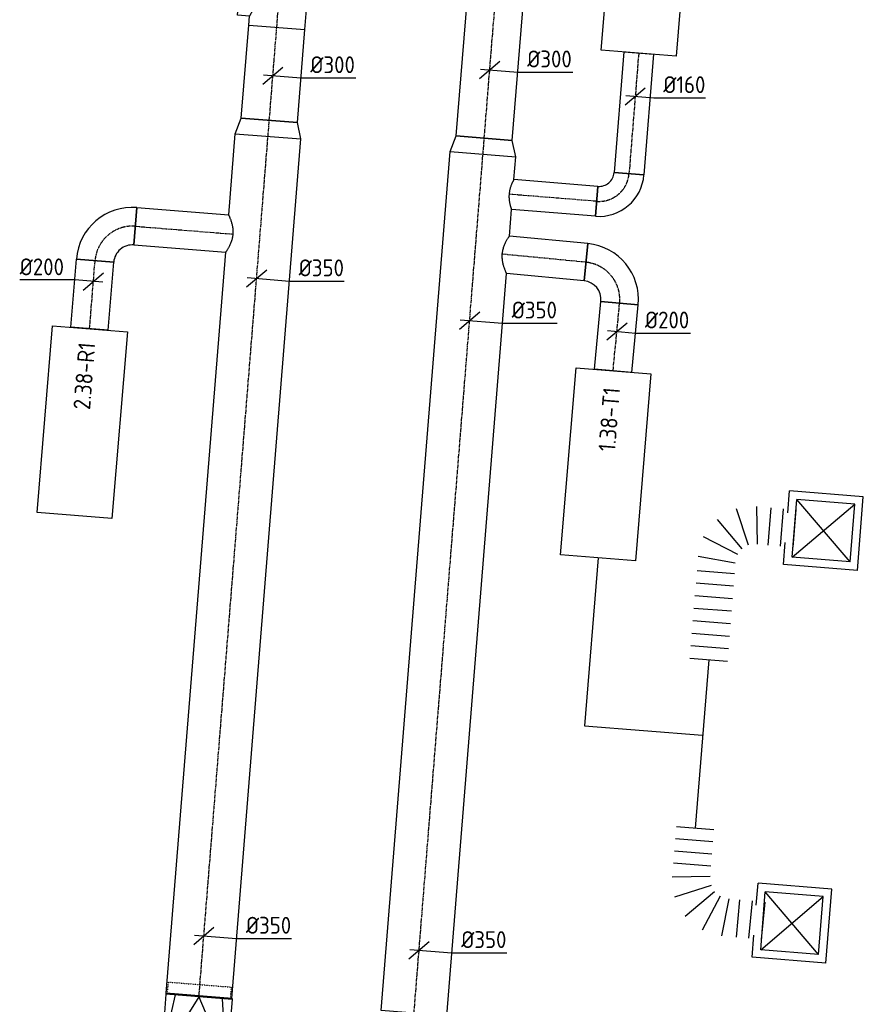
# Model space of a CAD drawing. Header units: millimetres. Extents: x -2770 to 48660, y -299 to 65946.
# Tile 27 of 39: x 8943 to 13440, y 38168 to 43420. Entities that reach past the tile are written whole.
import ezdxf

# ---------------------------------------------------------------- set-up
doc = ezdxf.new("R2010")
doc.units = ezdxf.units.MM
doc.linetypes.add('CENTER2', pattern=[28.575000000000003, 19.05, -3.175, 3.175, -3.175])
doc.linetypes.add('SMALL_DASH', pattern=[1.5, 0.5, -1])
for name, color, linetype in [('WL570---_APP', 2, 'Continuous'), ('WL570---_RETOUR_D', 4, 'Continuous'), ('WL570---_RETOUR_HL', 1, 'CENTER2'), ('WL570---_TOEVOER_D', 3, 'Continuous'), ('WL570---_TOEVOER_HL', 1, 'CENTER2'), ('WL570---_TOEVOER_RST', 3, 'Continuous'), ('WL570---_TOEVOER_RST_HL', 1, 'CENTER2'), ('WM570---', 1, 'Continuous'), ('WM570---_RETOUR', 1, 'Continuous'), ('WM570---_TOEVOER', 1, 'Continuous')]:
    doc.layers.add(name, color=color, linetype=linetype)
doc.styles.add('STABICAD-018', font='ISOCP.SHX', dxfattribs={"height": 90})
doc.styles.add('STABICAD-025', font='ISOCP.SHX', dxfattribs={"height": 125})

# ---------------------------------------------------------------- blocks, each defined once
blk = doc.blocks.new('*U854')
at = {"color": 0, "linetype": 'Continuous'}
for p, q in [((-5, 200, -3025.000000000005), (6.764366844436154e-12, 200.0000000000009, -3025.000000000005)), ((-4.999999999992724, -200, -3025.000000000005), (-5.000000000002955, 199.9999999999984, -3025.000000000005)), ((-7.275957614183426e-12, -200, -3025.000000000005), (-3.007150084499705e-12, 199.9999999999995, -3025.000000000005)), ((5, 174.9999999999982, -3025.000000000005), (7.741363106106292e-12, 174.9999999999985, -3025.000000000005)), ((339.9999999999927, 177.4999999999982, -3025.000000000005), (4.999999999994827, 174.9999999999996, -3025.000000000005)), ((339.9999999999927, -7.275957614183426e-12, -3025.000000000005), (4.999999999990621, 174.9999999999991, -3025.000000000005)), ((5, 175, -3025.000000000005), (339.9999999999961, 125.5114536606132, -3025.000000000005)), ((344.9999999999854, 177.5000000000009, -3025.000000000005), (339.999999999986, 177.5000000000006, -3025.000000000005)), ((340.0000000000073, -177.5000000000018, -3025.000000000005), (339.999999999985, 177.4999999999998, -3025.000000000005)), ((345.0000000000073, -177.5, -3025.000000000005), (344.999999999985, 177.5000000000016, -3025.000000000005)), ((339.9999999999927, -7.275957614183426e-12, -3025.000000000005), (4.999999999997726, -174.9999999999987, -3025.000000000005)), ((5, -174.9999999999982, -3025.000000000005), (339.9999999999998, -125.5114536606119, -3025.000000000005)), ((-4.999999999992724, -200, -3025.000000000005), (-4.654054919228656e-13, -200.0000000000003, -3025.000000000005)), ((5, -175.0000000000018, -3025.000000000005), (-6.910028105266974e-12, -175.0000000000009, -3025.000000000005)), ((340, -177.5000000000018, -3025.000000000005), (5.000000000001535, -174.9999999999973, -3025.000000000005)), ((345.0000000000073, -177.5, -3025.000000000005), (340.0000000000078, -177.5000000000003, -3025.000000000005))]:
    blk.add_line(p, q, dxfattribs=at)
at = {"color": 2, "linetype": 'SMALL_DASH'}
for p, q in [((344.9999999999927, 168.625, -3025.000000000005), (405.2999999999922, 168.6250000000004, -3025.000000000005)), ((405.2999999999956, 168.625, -3025.000000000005), (405.2999999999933, -168.6249999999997, -3025.000000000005)), ((344.9999999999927, -168.625, -3025.000000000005), (405.2999999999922, -168.6249999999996, -3025.000000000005))]:
    blk.add_line(p, q, dxfattribs=at)
at = {"layer": 'WM570---_TOEVOER', "color": 2, "style": 'STABICAD-018'}
for tag, p in [('CODE', (9871.267637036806, 37969.47834078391, 3025.000000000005)), ('SECTIONCODE', (9871.267637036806, 37869.47834078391, 3025.000000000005)), ('POSITIONCODE', (9871.267637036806, 37869.47834078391, 3025.000000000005))]:
    blk.add_attdef(tag, p, '', height=1.8, dxfattribs=at)
blk = doc.blocks.new('*U907')
at = {"color": 0, "linetype": 'Continuous'}
for p, q in [((0, 175, -3025.00000000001), (3964.901688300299, 174.9999999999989, -3025.00000000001)), ((-7.275957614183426e-12, -175.0000000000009, -3025.00000000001), (-9.27563581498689e-13, 174.9999999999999, -3025.00000000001)), ((4164.901688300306, 174.9999999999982, -3025.00000000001), (4599.55758857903, 174.9999999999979, -3025.00000000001)), ((4599.557588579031, 174.9999999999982, -3025.00000000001), (4599.557588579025, -175.0000000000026, -3025.00000000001)), ((-7.275957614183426e-12, -175.0000000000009, -3025.00000000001), (4599.557588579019, -175.0000000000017, -3025.00000000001))]:
    blk.add_line(p, q, dxfattribs=at)
at = {"layer": 'WL570---_RETOUR_HL', "linetype": 'CENTER2'}
blk.add_line((0, 0, -3025.00000000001), (4599.557588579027, -8.298118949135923e-13, -3025.00000000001), dxfattribs=at)
at = {"layer": 'WM570---_TOEVOER', "color": 2, "style": 'STABICAD-018'}
for tag in ['SECTIONCODE', 'CODE', 'POSITIONCODE']:
    blk.add_attdef(tag, (9898.860365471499, 38213.37315222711, 3025.000000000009), '', height=1.8, dxfattribs=at)
blk = doc.blocks.new('*U916')
at = {"color": 0, "linetype": 'Continuous'}
for p, q in [((0, 175.0000000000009, -3025.00000000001), (4596.967553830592, 175.000000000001, -3025.00000000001)), ((-1.455191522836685e-11, -175.0000000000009, -3025.00000000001), (-8.203521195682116e-12, 174.9999999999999, -3025.00000000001)), ((4596.967553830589, 175, -3025.00000000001), (4596.967553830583, -175.0000000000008, -3025.00000000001)), ((-1.455191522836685e-11, -175.0000000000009, -3025.00000000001), (3972.328788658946, -175.0000000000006, -3025.00000000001)), ((4172.354578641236, -174.9999999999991, -3025.00000000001), (4314.326121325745, -175.0000000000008, -3025.00000000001)), ((4474.32612102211, -175, -3025.00000000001), (4596.967553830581, -174.9999999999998, -3025.00000000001))]:
    blk.add_line(p, q, dxfattribs=at)
at = {"layer": 'WL570---_TOEVOER_HL', "linetype": 'CENTER2'}
blk.add_line((0, 0, -3025.00000000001), (4596.96755383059, 1.275914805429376e-13, -3025.00000000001), dxfattribs=at)
at = {"layer": 'WM570---_TOEVOER', "color": 2, "style": 'STABICAD-018'}
for tag, p in [('SECTIONCODE', (11054.52796369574, 40113.44229392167, 3025.000000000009)), ('POSITIONCODE', (11054.52796369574, 40113.44229392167, 3025.000000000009)), ('CODE', (11045.17640093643, 38121.39739550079, 3025.000000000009))]:
    blk.add_attdef(tag, p, '', height=1.8, dxfattribs=at)
blk = doc.blocks.new('*U909')
at = {"color": 0, "linetype": 'Continuous'}
for p, q in [((-53.83877389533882, -45.84088159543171, -3025.000000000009), (53.8387738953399, 45.84088159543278, -3025.000000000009)), ((-49.83982774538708, 3.998946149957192, -3025.000000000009), (174.4393971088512, -13.99631152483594, -3025.000000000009)), ((174.4393971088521, -13.99631152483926, -3025.000000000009), (467.5102632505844, -13.99631152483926, -3025.000000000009))]:
    blk.add_line(p, q, dxfattribs=at)
at = {"color": 0, "linetype": 'Continuous', "style": 'STABICAD-018'}
blk.add_text('%%c350', height=90, dxfattribs=at).set_placement((224.4393971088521, 11.00368847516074, -3025.000000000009))
at = {"layer": 'WM570---_TOEVOER', "color": 2, "style": 'STABICAD-018'}
blk.add_attdef('CODE', (9924.574104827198, 38533.84967082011, 3025.000000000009), '', height=1.8, dxfattribs=at)
blk = doc.blocks.new('*U935')
at = {"color": 0, "linetype": 'Continuous'}
for p, q in [((-53.83877389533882, -45.84088159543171, -3025.000000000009), (53.8387738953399, 45.84088159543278, -3025.000000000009)), ((-49.83982774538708, 3.998946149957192, -3025.000000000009), (174.4393971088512, -13.99631152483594, -3025.000000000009)), ((174.4393971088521, -13.99631152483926, -3025.000000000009), (467.5102632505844, -13.99631152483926, -3025.000000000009))]:
    blk.add_line(p, q, dxfattribs=at)
at = {"color": 0, "linetype": 'Continuous', "style": 'STABICAD-018'}
blk.add_text('%%c350', height=90, dxfattribs=at).set_placement((224.4393971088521, 11.00368847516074, -3025.000000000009))
at = {"layer": 'WM570---_TOEVOER', "color": 2, "style": 'STABICAD-018'}
blk.add_attdef('CODE', (11072.13411022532, 38457.37781058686, 3025.000000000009), '', height=1.8, dxfattribs=at)
blk = doc.blocks.new('*U905')
at = {"color": 0, "linetype": 'Continuous'}
for p, q in [((7.275957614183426e-12, 174.9999999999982, -3025.000000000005), (85.19999999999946, 149.9999999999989, -3025.000000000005)), ((7.275957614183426e-12, 174.9999999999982, -3025.000000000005), (9.27563581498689e-13, -175.0000000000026, -3025.000000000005)), ((85.19999999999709, 150, -3025.000000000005), (85.20000000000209, -150.0000000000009, -3025.000000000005)), ((0, -175.0000000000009, -3025.000000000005), (85.20000000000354, -150.0000000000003, -3025.000000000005))]:
    blk.add_line(p, q, dxfattribs=at)
at = {"layer": 'WL570---_RETOUR_HL', "linetype": 'CENTER2'}
blk.add_line((0, 0, -3025.000000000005), (85.19999999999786, 7.023381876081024e-13, -3025.000000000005), dxfattribs=at)
for centre in [(0, 0, -3025.000000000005), (85.19999999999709, 0, -3025.000000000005)]:
    blk.add_circle(centre, 0.0125, dxfattribs=at)
at = {"layer": 'WM570---_TOEVOER', "color": 2, "style": 'STABICAD-018'}
for tag, p in [('CODE', (10266.72802767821, 42898.19631062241, 3025.000000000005)), ('SECTIONCODE', (10266.72802767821, 42798.1963106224, 3025.000000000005)), ('POSITIONCODE', (10266.72802767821, 42798.1963106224, 3025.000000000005))]:
    blk.add_attdef(tag, p, '', height=1.8, dxfattribs=at)
blk = doc.blocks.new('*U906')
at = {"color": 0, "linetype": 'Continuous'}
for p, q in [((0, 150, -3025.000000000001), (497.7045653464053, 149.9999999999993, -3025.000000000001)), ((7.275957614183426e-12, -150.0000000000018, -3025.000000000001), (2.546407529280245e-12, 149.999999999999, -3025.000000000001)), ((497.7045653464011, 150, -3025.000000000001), (497.7045653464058, -150.0000000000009, -3025.000000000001)), ((7.275957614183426e-12, -150.0000000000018, -3025.000000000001), (497.7045653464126, -150.0000000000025, -3025.000000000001))]:
    blk.add_line(p, q, dxfattribs=at)
at = {"layer": 'WL570---_RETOUR_HL', "linetype": 'CENTER2'}
blk.add_line((0, 0, -3025.000000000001), (497.7045653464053, -6.423545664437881e-13, -3025.000000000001), dxfattribs=at)
at = {"layer": 'WM570---_TOEVOER', "color": 2, "style": 'STABICAD-018'}
for tag, p in [('POSITIONCODE', (10139.36648773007, 43086.35292598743, 3025.000000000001)), ('SECTIONCODE', (10273.54223191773, 42883.12337710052, 3025.000000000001)), ('CODE', (10273.54223191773, 42883.12337710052, 3025.000000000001))]:
    blk.add_attdef(tag, p, '', height=1.8, dxfattribs=at)
blk = doc.blocks.new('*U871')
at = {"color": 0, "linetype": 'Continuous'}
for p, q in [((0, 99.99999999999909, -3000), (364.2963053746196, 99.9999999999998, -3000)), ((0, -100, -3000), (-6.2394533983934e-12, 100.0000000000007, -3000)), ((364.2963053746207, 100, -3000), (364.296305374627, -100.0000000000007, -3000)), ((0, -100, -3000), (364.2963053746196, -99.99999999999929, -3000))]:
    blk.add_line(p, q, dxfattribs=at)
at = {"layer": 'WL570---_RETOUR_HL', "linetype": 'CENTER2'}
blk.add_line((0, 0, -3000), (364.2963053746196, 7.128433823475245e-13, -3000), dxfattribs=at)
at = {"layer": 'WM570---_TOEVOER', "color": 2, "style": 'STABICAD-018'}
for tag, p in [('SECTIONCODE', (9186.491765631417, 42040.60649163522, 3000)), ('POSITIONCODE', (9186.491765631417, 42040.60649163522, 3000)), ('CODE', (9315.425222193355, 41772.04104555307, 3000))]:
    blk.add_attdef(tag, p, '', height=1.8, dxfattribs=at)
blk = doc.blocks.new('*U873')
at = {"color": 0, "linetype": 'Continuous'}
for p, q in [((-99.67965550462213, 7.997892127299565, -3025), (-392.7505216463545, 7.997892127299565, -3025)), ((49.83982775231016, -3.998946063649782, -3025), (-99.6796555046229, 7.997892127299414, -3025)), ((-53.83877381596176, -45.84088168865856, -3025), (53.8387738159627, 45.84088168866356, -3025))]:
    blk.add_line(p, q, dxfattribs=at)
at = {"color": 0, "linetype": 'Continuous', "style": 'STABICAD-018'}
blk.add_text('%%c200', height=90, dxfattribs=at).set_placement((-392.7505216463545, 32.99789212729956, -3025))
at = {"layer": 'WM570---_TOEVOER', "color": 2, "style": 'STABICAD-018'}
blk.add_attdef('CODE', (9335.637272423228, 42023.94869470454, 3025), '', height=1.8, dxfattribs=at)
blk = doc.blocks.new('*U870')
at = {"color": 0, "linetype": 'Continuous'}
for p, q in [((-199.9999999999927, -100.0000000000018, -3000), (-199.9999999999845, 99.99999999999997, -3000)), ((100, -200.0000000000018, -3000), (-100.0000000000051, -199.9999999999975, -3000))]:
    blk.add_line(p, q, dxfattribs=at)
for centre, radius, start, end in [((-200.0000000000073, -200.0000000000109, -3000), 300.0000000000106, 2.318145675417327e-12, 89.99999999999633), ((-199.9999999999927, -199.9999999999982, -3000), 99.9999999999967, 4.796163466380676e-13, 90.00000000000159)]:
    blk.add_arc(centre, radius, start, end, dxfattribs=at)
at = {"layer": 'WL570---_RETOUR_HL', "linetype": 'CENTER2'}
blk.add_arc((-199.9999999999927, -199.9999999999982, -3000), 199.9999999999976, 1.598721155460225e-13, 89.99999999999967, dxfattribs=at)
at = {"layer": 'WM570---_TOEVOER', "color": 2, "style": 'STABICAD-018'}
for tag in ['SECTIONCODE', 'CODE', 'POSITIONCODE']:
    blk.add_attdef(tag, (9360.557031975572, 42334.52965877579, 3000), '', height=1.8, dxfattribs=at)
blk = doc.blocks.new('*U872')
at = {"color": 0, "linetype": 'Continuous'}
for p, q in [((9.094947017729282e-13, 100.0000000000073, -3025), (491.184567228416, 100.0000000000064, -3025)), ((1.818989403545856e-12, -100, -3025), (6.206146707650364e-14, 100.0000000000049, -3025)), ((0, -100, -3025), (491.1845672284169, -100.0000000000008, -3025))]:
    blk.add_line(p, q, dxfattribs=at)
blk.add_spline([(491.4772413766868, -99.48693233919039, -3025), (492.3461679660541, -97.95299412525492, -3025), (493.7641009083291, -95.41392564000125, -3025), (495.6857854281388, -91.89578116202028, -3025), (498.0482533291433, -87.43466161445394, -3025), (500.7713686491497, -82.07634412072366, -3025), (503.7587722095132, -75.87581226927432, -3025), (506.8994324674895, -68.89669190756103, -3025), (510.0700664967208, -61.2105982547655, -3025), (513.1387268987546, -52.8964010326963, -3025), (515.9698206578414, -44.03941515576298, -3025), (518.4306861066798, -34.7305252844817, -3025), (520.3995648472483, -25.06525322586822, -3025), (521.7743746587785, -15.14277775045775, -3025), (522.481215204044, -5.064916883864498, -3025), (522.4812152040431, 5.064916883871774, -3025), (521.7743746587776, 15.14277775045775, -3025), (520.3995648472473, 25.06525322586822, -3025), (518.430686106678, 34.7305252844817, -3025), (515.9698206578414, 44.03941515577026, -3025), (513.1387268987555, 52.8964010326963, -3025), (510.0700664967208, 61.2105982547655, -3025), (506.8994324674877, 68.89669190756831, -3025), (503.7587722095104, 75.8758122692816, -3025), (500.7713686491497, 82.07634412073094, -3025), (498.0482533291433, 87.43466161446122, -3025), (495.6857854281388, 91.89578116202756, -3025), (493.7641009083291, 95.41392564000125, -3025), (492.3461679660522, 97.95299412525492, -3025), (491.4772413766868, 99.48693233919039, -3025), (491.184567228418, 100, -3025)], degree=3, dxfattribs=at)
at = {"layer": 'WL570---_RETOUR_HL', "linetype": 'CENTER2'}
blk.add_line((0, 0, -3025), (522.5705010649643, 2.661528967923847e-12, -3025), dxfattribs=at)
at = {"layer": 'WM570---_TOEVOER', "color": 2, "style": 'STABICAD-018'}
for tag in ['SECTIONCODE', 'CODE', 'POSITIONCODE']:
    blk.add_attdef(tag, (9559.916342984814, 42318.53387452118, 3025), '', height=1.8, dxfattribs=at)
blk = doc.blocks.new('*U876')
at = {"color": 0, "linetype": 'Continuous'}
for p, q in [((-80.00000000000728, 150.0000000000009, -3025.000000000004), (-80.00000000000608, 213.299999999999, -3025.000000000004)), ((-80.00000000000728, 213.2999999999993, -3025.000000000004), (79.99999999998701, 213.3000000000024, -3025.000000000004)), ((79.99999999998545, 150.0000000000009, -3025.000000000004), (79.99999999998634, 213.3000000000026, -3025.000000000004)), ((-128.2999999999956, 150.0000000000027, -3025.000000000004), (-79.9999999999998, 150.0000000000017, -3025.000000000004)), ((-128.2999999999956, 150.0000000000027, -3025.000000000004), (-128.3000000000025, -149.9999999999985, -3025.000000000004)), ((79.99999999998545, 150.0000000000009, -3025.000000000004), (128.2999999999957, 150.0000000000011, -3025.000000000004)), ((128.3000000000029, 150, -3025.000000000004), (128.299999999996, -150.0000000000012, -3025.000000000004)), ((-128.3000000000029, -150, -3025.000000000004), (128.2999999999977, -150.0000000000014, -3025.000000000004))]:
    blk.add_line(p, q, dxfattribs=at)
blk.add_spline([(79.5895458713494, 149.7814935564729, -3025.000000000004), (78.3623953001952, 149.1330446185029, -3025.000000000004), (76.33114051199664, 148.0758015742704, -3025.000000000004), (73.51662492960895, 146.6447890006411, -3025.000000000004), (69.9477292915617, 144.8885255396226, -3025.000000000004), (65.66107529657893, 142.8683898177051, -3025.000000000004), (60.70064981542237, 140.6576300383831, -3025.000000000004), (55.11735352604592, 138.3398809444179, -3025.000000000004), (48.96847860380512, 136.0070288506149, -3025.000000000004), (42.31712082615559, 133.7562660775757, -3025.000000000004), (35.23153212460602, 131.6862212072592, -3025.000000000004), (27.78442022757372, 129.8921629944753, -3025.000000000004), (20.05220258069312, 128.4604640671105, -3025.000000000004), (12.11422220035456, 127.4627568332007, -3025.000000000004), (4.051933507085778, 126.950455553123, -3025.000000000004), (-4.051933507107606, 126.9504555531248, -3025.000000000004), (-12.11422220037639, 127.4627568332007, -3025.000000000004), (-20.0522025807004, 128.4604640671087, -3025.000000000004), (-27.78442022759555, 129.8921629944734, -3025.000000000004), (-35.2315321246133, 131.6862212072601, -3025.000000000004), (-42.31712082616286, 133.7562660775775, -3025.000000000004), (-48.96847860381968, 136.007028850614, -3025.000000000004), (-55.11735352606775, 138.3398809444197, -3025.000000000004), (-60.70064981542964, 140.6576300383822, -3025.000000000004), (-65.6610752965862, 142.8683898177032, -3025.000000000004), (-69.94772929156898, 144.8885255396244, -3025.000000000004), (-73.51662492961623, 146.6447890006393, -3025.000000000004), (-76.33114051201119, 148.0758015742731, -3025.000000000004), (-78.36239530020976, 149.1330446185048, -3025.000000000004), (-79.58954587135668, 149.7814935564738, -3025.000000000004), (-80.00000000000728, 150.0000000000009, -3025.000000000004)], degree=3, dxfattribs=at)
at = {"layer": 'WL570---_RETOUR_HL', "linetype": 'CENTER2'}
for p, q in [((0, 0, -3025.000000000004), (-2.776603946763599e-12, 213.2999999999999, -3025.000000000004)), ((-128.3000000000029, 9.094947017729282e-13, -3025.000000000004), (128.2999999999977, -4.686279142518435e-13, -3025.000000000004))]:
    blk.add_line(p, q, dxfattribs=at)
at = {"layer": 'WM570---_TOEVOER', "color": 2, "style": 'STABICAD-018'}
for tag in ['SECTIONCODE', 'CODE', 'POSITIONCODE']:
    blk.add_attdef(tag, (10323.60940295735, 43507.12257118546, 3025.000000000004), '', height=1.8, dxfattribs=at)
blk = doc.blocks.new('*U908')
at = {"color": 0, "linetype": 'Continuous'}
for p, q in [((-53.83877389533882, -45.84088159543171, -3025.000000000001), (53.83877389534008, 45.84088159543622, -3025.000000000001)), ((-49.83982774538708, 3.998946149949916, -3025.000000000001), (149.5194832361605, -11.99683844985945, -3025.000000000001)), ((149.5194832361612, -11.99683844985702, -3025.000000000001), (442.5903493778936, -11.99683844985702, -3025.000000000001))]:
    blk.add_line(p, q, dxfattribs=at)
at = {"color": 0, "linetype": 'Continuous', "style": 'STABICAD-018'}
blk.add_text('%%c300', height=90, dxfattribs=at).set_placement((199.5194832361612, 13.00316155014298, -3025.000000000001))
at = {"layer": 'WM570---_TOEVOER', "color": 2, "style": 'STABICAD-018'}
blk.add_attdef('CODE', (10292.72029032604, 43122.14413199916, 3025.000000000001), '', height=1.8, dxfattribs=at)
blk = doc.blocks.new('*U910')
at = {"color": 0, "linetype": 'Continuous'}
for p, q in [((-53.83877389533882, -45.84088159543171, -3025.000000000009), (53.8387738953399, 45.84088159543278, -3025.000000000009)), ((-49.83982774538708, 3.998946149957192, -3025.000000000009), (174.439397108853, -13.99631152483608, -3025.000000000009)), ((174.4393971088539, -13.99631152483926, -3025.000000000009), (467.5102632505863, -13.99631152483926, -3025.000000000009))]:
    blk.add_line(p, q, dxfattribs=at)
at = {"color": 0, "linetype": 'Continuous', "style": 'STABICAD-018'}
blk.add_text('%%c350', height=90, dxfattribs=at).set_placement((224.4393971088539, 11.00368847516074, -3025.000000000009))
at = {"layer": 'WM570---_TOEVOER', "color": 2, "style": 'STABICAD-018'}
blk.add_attdef('CODE', (10205.93279272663, 42040.49067416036, 3025.000000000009), '', height=1.8, dxfattribs=at)
blk = doc.blocks.new('*U919')
at = {"color": 0, "linetype": 'Continuous'}
for p, q in [((7.275957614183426e-12, 175, -3025.000000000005), (85.19999999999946, 150.0000000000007, -3025.000000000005)), ((7.275957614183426e-12, 175, -3025.000000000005), (9.27563581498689e-13, -175.0000000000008, -3025.000000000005)), ((85.20000000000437, 150.0000000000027, -3025.000000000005), (85.20000000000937, -149.9999999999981, -3025.000000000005)), ((0, -174.9999999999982, -3025.000000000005), (85.20000000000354, -149.9999999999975, -3025.000000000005))]:
    blk.add_line(p, q, dxfattribs=at)
at = {"layer": 'WL570---_TOEVOER_HL', "linetype": 'CENTER2'}
blk.add_line((0, 0, -3025.000000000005), (85.19999999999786, 7.023381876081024e-13, -3025.000000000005), dxfattribs=at)
for centre in [(0, 0, -3025.000000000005), (85.20000000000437, 1.818989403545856e-12, -3025.000000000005)]:
    blk.add_circle(centre, 0.0125, dxfattribs=at)
at = {"layer": 'WM570---_TOEVOER', "color": 2, "style": 'STABICAD-018'}
for tag, p in [('CODE', (11412.83691495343, 42803.63881618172, 3025.000000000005)), ('SECTIONCODE', (11412.83691495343, 42703.63881618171, 3025.000000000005)), ('POSITIONCODE', (11412.83691495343, 42703.63881618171, 3025.000000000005))]:
    blk.add_attdef(tag, p, '', height=1.8, dxfattribs=at)
blk = doc.blocks.new('*U911')
at = {"color": 0, "linetype": 'Continuous'}
for p, q in [((0, 150.0000000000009, -3025.000000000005), (1361.386299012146, 149.9999999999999, -3025.000000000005)), ((0, -150.0000000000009, -3025.000000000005), (-5.000166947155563e-12, 149.9999999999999, -3025.000000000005)), ((1361.386299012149, 149.9999999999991, -3025.000000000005), (1361.386299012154, -150.0000000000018, -3025.000000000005)), ((0, -150.0000000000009, -3025.000000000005), (1361.386299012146, -150.0000000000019, -3025.000000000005))]:
    blk.add_line(p, q, dxfattribs=at)
at = {"layer": 'WL570---_TOEVOER_HL', "linetype": 'CENTER2'}
blk.add_line((0, 0, -3025.000000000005), (1361.386299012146, -9.446515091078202e-13, -3025.000000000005), dxfattribs=at)
at = {"layer": 'WM570---_TOEVOER', "color": 2, "style": 'STABICAD-018'}
for tag, p in [('SECTIONCODE', (11322.27294701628, 43450.41242255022, 3025.000000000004)), ('POSITIONCODE', (11322.27294701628, 43450.41242255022, 3025.000000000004)), ('CODE', (11419.65111919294, 42788.56588265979, 3025.000000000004))]:
    blk.add_attdef(tag, p, '', height=1.8, dxfattribs=at)
blk = doc.blocks.new('*U904')
at = {"color": 0, "linetype": 'Continuous'}
for p, q in [((0, 99.99999999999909, -3000), (362.5043210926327, 100.0000000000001, -3000)), ((0, -99.99999999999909, -3000), (-1.251776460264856e-12, 99.99999999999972, -3000)), ((362.5043210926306, 100.0000000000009, -3000), (362.5043210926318, -99.9999999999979, -3000)), ((0, -99.99999999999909, -3000), (362.5043210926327, -99.99999999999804, -3000))]:
    blk.add_line(p, q, dxfattribs=at)
at = {"layer": 'WL570---_TOEVOER_HL', "linetype": 'CENTER2'}
blk.add_line((0, 0, -3000), (362.5043210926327, 1.051428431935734e-12, -3000), dxfattribs=at)
at = {"layer": 'WM570---_TOEVOER', "color": 2, "style": 'STABICAD-018'}
for tag in ['SECTIONCODE', 'CODE', 'POSITIONCODE']:
    blk.add_attdef(tag, (12106.40608187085, 41547.48405743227, 3000), '', height=1.8, dxfattribs=at)
blk = doc.blocks.new('*U903')
at = {"color": 0, "linetype": 'Continuous'}
for p, q in [((-100, 200.0000000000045, -3000), (100.0000000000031, 199.9999999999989, -3000)), ((-200.0000000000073, -99.99999999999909, -3000), (-199.999999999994, 100.0000000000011, -3000))]:
    blk.add_line(p, q, dxfattribs=at)
for centre, radius, start, end in [((-200, 200.0000000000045, -3000), 100.0000000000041, 270.0000000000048, 359.9999999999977), ((-200, 200.00000000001, -3000), 300.000000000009, 270.0000000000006, 359.9999999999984)]:
    blk.add_arc(centre, radius, start, end, dxfattribs=at)
at = {"layer": 'WL570---_TOEVOER_HL', "linetype": 'CENTER2'}
blk.add_arc((-199.9999999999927, 200.0000000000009, -3000), 200.0000000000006, 270.0000000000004, 359.9999999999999, dxfattribs=at)
at = {"layer": 'WM570---_TOEVOER', "color": 2, "style": 'STABICAD-018'}
for tag in ['SECTIONCODE', 'CODE', 'POSITIONCODE']:
    blk.add_attdef(tag, (12160.39236537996, 42107.39172164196, 3000), '', height=1.8, dxfattribs=at)
blk = doc.blocks.new('*U914')
at = {"color": 0, "linetype": 'Continuous'}
for p, q in [((0, 100.0000000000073, -3025), (416.3215917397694, 100.0000000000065, -3025)), ((9.094947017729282e-13, -99.99999999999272, -3025), (9.816591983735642e-13, 100.0000000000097, -3025)), ((9.094947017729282e-13, -99.99999999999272, -3025), (419.5335472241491, -99.9999999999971, -3025))]:
    blk.add_line(p, q, dxfattribs=at)
blk.add_spline([(419.8180193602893, -99.48693233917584, -3025), (420.6624232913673, -97.95299412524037, -3025), (422.0397622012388, -95.41392564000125, -3025), (423.9051939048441, -91.89578116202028, -3025), (426.1963218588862, -87.43466161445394, -3025), (428.8337349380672, -82.07634412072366, -3025), (431.7219445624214, -75.87581226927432, -3025), (434.75092668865, -68.89669190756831, -3025), (437.7985326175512, -61.21059825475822, -3025), (440.7340645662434, -52.8964010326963, -3025), (443.4232821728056, -44.03941515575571, -3025), (445.7349662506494, -34.73052528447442, -3025), (447.5488767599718, -25.06525322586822, -3025), (448.7645111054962, -15.14277775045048, -3025), (449.309594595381, -5.064916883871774, -3025), (449.1469117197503, 5.064916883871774, -3025), (448.2781318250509, 15.14277775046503, -3025), (446.7437919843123, 25.06525322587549, -3025), (444.61943723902, 34.7305252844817, -3025), (442.0087557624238, 44.03941515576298, -3025), (439.0350557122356, 52.89640103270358, -3025), (435.8324754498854, 61.21059825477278, -3025), (432.5379956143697, 68.89669190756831, -3025), (429.2848472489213, 75.87581226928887, -3025), (426.1974793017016, 82.07634412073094, -3025), (423.3879594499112, 87.43466161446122, -3025), (420.9535423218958, 91.89578116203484, -3025), (418.975109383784, 95.41392564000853, -3025), (417.5162167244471, 97.95299412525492, -3025), (416.6225433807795, 99.48693233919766, -3025), (416.3215917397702, 100.0000000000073, -3025)], degree=3, dxfattribs=at)
at = {"layer": 'WL570---_TOEVOER_HL', "linetype": 'CENTER2'}
blk.add_line((0, 0, -3025), (449.3175505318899, -2.556568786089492e-13, -3025), dxfattribs=at)
at = {"layer": 'WM570---_TOEVOER', "color": 2, "style": 'STABICAD-018'}
for tag, p in [('SECTIONCODE', (11752.59281887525, 42297.40739189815, 3025)), ('POSITIONCODE', (11752.59281887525, 42297.40739189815, 3025)), ('CODE', (11961.31561406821, 42126.58669721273, 3025))]:
    blk.add_attdef(tag, p, '', height=1.8, dxfattribs=at)
blk = doc.blocks.new('*U913')
at = {"color": 0, "linetype": 'Continuous'}
for p, q in [((0, 80, -3025), (645.6612248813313, 79.99999999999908, -3025)), ((0, -80, -3025), (3.721467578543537e-12, 80.00000000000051, -3025)), ((645.6612248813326, 80, -3025), (645.6612248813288, -80.00000000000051, -3025)), ((0, -80, -3025), (645.6612248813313, -80.00000000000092, -3025))]:
    blk.add_line(p, q, dxfattribs=at)
at = {"layer": 'WL570---_TOEVOER_HL', "linetype": 'CENTER2'}
blk.add_line((0, 0, -3025), (645.6612248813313, -9.229159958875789e-13, -3025), dxfattribs=at)
at = {"layer": 'WM570---_TOEVOER', "color": 2, "style": 'STABICAD-018'}
for tag, p in [('CODE', (12242.7442532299, 43242.00815080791, 3025)), ('SECTIONCODE', (12368.31200005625, 42931.49505381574, 3025)), ('POSITIONCODE', (12368.31200005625, 42931.49505381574, 3025))]:
    blk.add_attdef(tag, p, '', height=1.8, dxfattribs=at)
blk = doc.blocks.new('*U917')
at = {"color": 0, "linetype": 'Continuous'}
for p, q in [((-159.9999999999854, -79.99999999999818, -3025), (-159.9999999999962, 80.00000000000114, -3025)), ((80.00000000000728, -159.9999999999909, -3025), (-79.99999999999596, -159.9999999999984, -3025))]:
    blk.add_line(p, q, dxfattribs=at)
for centre, radius, start, end in [((-160.0000000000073, -160.0000000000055, -3025), 240.0000000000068, 2.398081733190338e-12, 89.99999999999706), ((-159.9999999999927, -159.9999999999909, -3025), 79.99999999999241, 359.999999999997, 90.00000000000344)]:
    blk.add_arc(centre, radius, start, end, dxfattribs=at)
at = {"layer": 'WL570---_TOEVOER_HL', "linetype": 'CENTER2'}
blk.add_arc((-159.9999999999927, -159.9999999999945, -3025), 159.9999999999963, 359.9999999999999, 90.0000000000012, dxfattribs=at)
at = {"layer": 'WM570---_TOEVOER', "color": 2, "style": 'STABICAD-018'}
for tag in ['SECTIONCODE', 'CODE', 'POSITIONCODE']:
    blk.add_attdef(tag, (12178.30833755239, 42438.92781731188, 3025), '', height=1.8, dxfattribs=at)
blk = doc.blocks.new('*U912')
at = {"color": 0, "linetype": 'Continuous'}
for p, q in [((0, 80.00000000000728, -3025), (449.1905775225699, 80.0000000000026, -3025)), ((0, -80, -3025), (3.419486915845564e-13, 80.00000000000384, -3025)), ((0, -80, -3025), (449.1905775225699, -80.00000000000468, -3025))]:
    blk.add_line(p, q, dxfattribs=at)
blk.add_spline([(449.3778325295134, -79.5895458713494, -3025), (449.9331099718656, -78.3623953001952, -3025), (450.8370571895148, -76.33114051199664, -3025), (452.0577969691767, -73.51662492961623, -3025), (453.5515291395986, -69.94772929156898, -3025), (455.2634429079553, -65.6610752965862, -3025), (457.1290053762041, -60.70064981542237, -3025), (459.0757003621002, -55.11735352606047, -3025), (461.0252874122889, -48.9684786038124, -3025), (462.8966262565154, -42.31712082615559, -3025), (464.6090596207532, -35.2315321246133, -3025), (466.0862638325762, -27.78442022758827, -3025), (467.2603674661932, -20.0522025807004, -3025), (468.0760222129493, -12.11422220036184, -3025), (468.494019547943, -4.051933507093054, -3025), (468.4940195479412, 4.05193350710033, -3025), (468.0760222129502, 12.11422220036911, -3025), (467.260367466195, 20.05220258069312, -3025), (466.0862638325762, 27.78442022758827, -3025), (464.6090596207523, 35.2315321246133, -3025), (462.8966262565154, 42.31712082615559, -3025), (461.0252874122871, 48.9684786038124, -3025), (459.0757003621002, 55.11735352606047, -3025), (457.1290053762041, 60.70064981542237, -3025), (455.2634429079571, 65.66107529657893, -3025), (453.5515291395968, 69.9477292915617, -3025), (452.0577969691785, 73.51662492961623, -3025), (450.837057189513, 76.33114051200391, -3025), (449.9331099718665, 78.36239530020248, -3025), (449.3778325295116, 79.5895458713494, -3025), (449.1905775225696, 80.00000000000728, -3025)], degree=3, dxfattribs=at)
at = {"layer": 'WL570---_TOEVOER_HL', "linetype": 'CENTER2'}
blk.add_line((0, 0, -3025), (468.5467533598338, -3.6543445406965e-12, -3025), dxfattribs=at)
at = {"layer": 'WM570---_TOEVOER', "color": 2, "style": 'STABICAD-018'}
for tag, p in [('SECTIONCODE', (11820.57501566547, 42618.11295221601, 3025)), ('POSITIONCODE', (11820.57501566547, 42618.11295221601, 3025)), ('CODE', (12018.820888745, 42451.72444471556, 3025))]:
    blk.add_attdef(tag, p, '', height=1.8, dxfattribs=at)
blk = doc.blocks.new('*U924')
at = {"color": 0, "linetype": 'Continuous'}
for p, q in [((-54.5679317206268, -44.97044393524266, -3025), (54.56793172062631, 44.97044393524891, -3025)), ((-49.76918782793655, 4.798743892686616, -3025), (99.53837565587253, -9.597487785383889, -3025)), ((99.5383756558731, -9.597487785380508, -3025), (392.6092417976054, -9.597487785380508, -3025))]:
    blk.add_line(p, q, dxfattribs=at)
at = {"color": 0, "linetype": 'Continuous', "style": 'STABICAD-018'}
blk.add_text('%%c200', height=90, dxfattribs=at).set_placement((149.5383756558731, 15.40251221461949, -3025))
at = {"layer": 'WM570---_TOEVOER', "color": 2, "style": 'STABICAD-018'}
blk.add_attdef('CODE', (12126.71684746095, 41758.13299602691, 3025), '', height=1.8, dxfattribs=at)
blk = doc.blocks.new('*U921')
at = {"color": 0, "linetype": 'Continuous'}
for p, q in [((-53.83877381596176, -45.84088168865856, -3025), (53.83877381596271, 45.84088168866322, -3025)), ((-49.83982775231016, 3.998946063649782, -3025), (99.67965550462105, -7.997892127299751, -3025)), ((99.67965550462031, -7.997892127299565, -3025), (374.7505216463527, -7.997892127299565, -3025))]:
    blk.add_line(p, q, dxfattribs=at)
at = {"color": 0, "linetype": 'Continuous', "style": 'STABICAD-018'}
blk.add_text('%%c160', height=90, dxfattribs=at).set_placement((149.6796555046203, 17.00210787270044, -3025))
at = {"layer": 'WM570---_TOEVOER', "color": 2, "style": 'STABICAD-018'}
blk.add_attdef('CODE', (12224.26477934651, 43011.69401787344, 3025), '', height=1.8, dxfattribs=at)
blk = doc.blocks.new('*U940')
at = {"color": 0, "linetype": 'Continuous'}
for p, q in [((-53.83877389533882, -45.84088159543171, -3025.000000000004), (53.83877389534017, 45.84088159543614, -3025.000000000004)), ((-49.83982774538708, 3.998946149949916, -3025.000000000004), (149.5194832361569, -11.99683844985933, -3025.000000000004)), ((149.5194832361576, -11.99683844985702, -3025.000000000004), (442.5903493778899, -11.99683844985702, -3025.000000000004))]:
    blk.add_line(p, q, dxfattribs=at)
at = {"color": 0, "linetype": 'Continuous', "style": 'STABICAD-018'}
blk.add_text('%%c300', height=90, dxfattribs=at).set_placement((199.5194832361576, 13.00316155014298, -3025.000000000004))
at = {"layer": 'WM570---_TOEVOER', "color": 2, "style": 'STABICAD-018'}
blk.add_attdef('CODE', (11448.87500105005, 43152.79015155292, 3025.000000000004), '', height=1.8, dxfattribs=at)
blk = doc.blocks.new('*U941')
at = {"color": 0, "linetype": 'Continuous'}
for p, q in [((-53.83877389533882, -45.84088159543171, -3025.000000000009), (53.8387738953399, 45.84088159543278, -3025.000000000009)), ((-49.83982774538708, 3.998946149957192, -3025.000000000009), (174.439397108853, -13.99631152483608, -3025.000000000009)), ((174.4393971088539, -13.99631152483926, -3025.000000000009), (467.5102632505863, -13.99631152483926, -3025.000000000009))]:
    blk.add_line(p, q, dxfattribs=at)
at = {"color": 0, "linetype": 'Continuous', "style": 'STABICAD-018'}
blk.add_text('%%c350', height=90, dxfattribs=at).set_placement((224.4393971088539, 11.00368847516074, -3025.000000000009))
at = {"layer": 'WM570---_TOEVOER', "color": 2, "style": 'STABICAD-018'}
blk.add_attdef('CODE', (11341.58020433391, 41815.54929214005, 3025.000000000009), '', height=1.8, dxfattribs=at)
blk = doc.blocks.new('*U971')
at = {"color": 0, "linetype": 'Continuous'}
for p, q in [((197.4999999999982, 197.5, -2700), (-197.5000000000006, 197.5000000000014, -2700)), ((-197.5000000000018, 80.00000000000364, -2700), (-197.5000000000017, 197.4999999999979, -2700)), ((197.5, -197.5, -2700), (197.4999999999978, 197.4999999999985, -2700)), ((155, 154.9999999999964, -2700), (-154.9999999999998, 154.9999999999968, -2700)), ((-155.0000000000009, -155, -2700), (-155.0000000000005, 154.9999999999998, -2700)), ((155, -155.0000000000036, -2700), (-154.9999999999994, 154.9999999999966, -2700)), ((-155.0000000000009, -155, -2700), (154.9999999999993, 154.9999999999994, -2700)), ((155, -155.0000000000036, -2700), (155.0000000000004, 154.9999999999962, -2700)), ((-197.4999999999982, -197.5, -2700), (-197.4999999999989, -79.99999999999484, -2700)), ((155, -155.0000000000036, -2700), (-154.9999999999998, -155.0000000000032, -2700)), ((197.5, -197.5, -2700), (-197.4999999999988, -197.4999999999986, -2700))]:
    blk.add_line(p, q, dxfattribs=at)
at = {"layer": 'WL570---_TOEVOER_RST_HL', "linetype": 'CENTER2'}
blk.add_circle((0, 0, -2700), 0.0125, dxfattribs=at)
at = {"layer": 'WM570---', "color": 1, "style": 'STABICAD-018'}
blk.add_attdef('PRODUCTCODE', (9978.55291968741, 24204.04162006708, 2700), '', height=1.8, rotation=355.3999999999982, dxfattribs=at)
at = {"layer": 'WM570---', "color": 2}
for tag, p, style in [('CODE', (9946.794145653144, 23809.3171841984, 2700), 'STABICAD-018'), ('SECTIONCODE', (9938.774253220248, 23709.63929635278, 2700), 'STABICAD-025'), ('MATERIALCODE', (9938.774253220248, 23709.63929635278, 2700), 'STABICAD-025'), ('POSITIONCODE', (9938.774253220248, 23709.63929635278, 2700), 'STABICAD-025'), ('FLOWPREFIX', (9921.423111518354, 23213.43249684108, 2700), 'STABICAD-018'), ('FLOW', (9943.850636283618, 23211.62802104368, 2700), 'STABICAD-018'), ('FLOWSUFFIX', (10109.88495741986, 23198.26921675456, 2700), 'STABICAD-018')]:
    blk.add_attdef(tag, p, '', height=1.8, rotation=355.3999999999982, dxfattribs=dict(at, style=style))
blk = doc.blocks.new('*U973')
at = {"color": 0, "linetype": 'Continuous'}
for p, q in [((363.8307638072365, 401.6784227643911, -3000), (563.8151416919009, 399.1787023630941, -3000)), ((362.9862038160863, 334.1113443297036, -3000), (562.9705817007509, 331.6116239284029, -3000)), ((362.1416438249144, 266.544265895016, -3000), (562.1260217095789, 264.0445454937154, -3000)), ((351.5378975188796, 161.7615430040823, -3000), (539.1359136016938, 81.98750325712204, -3000)), ((361.4191985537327, 208.7466945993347, -3000), (561.1593469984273, 186.7079599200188, -3000)), ((298.4097052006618, 109.2932804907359, -3000), (375.8328008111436, -79.28714617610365, -3000)), ((330.1494986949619, 130.2866160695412, -3000), (473.3931891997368, -14.75874988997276, -3000)), ((0, -100, -3000), (5.831446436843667e-12, 100.0000000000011, -3000)), ((65.26874787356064, 100, -3000), (65.26874787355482, -100.0000000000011, -3000)), ((130.537495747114, 100, -3000), (130.5374957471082, -100.0000000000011, -3000)), ((195.8062436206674, 100, -3000), (195.8062436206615, -100.0000000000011, -3000)), ((251.3047211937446, 100, -3000), (270.8452617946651, -100.0000000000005, -3000))]:
    blk.add_line(p, q, dxfattribs=at)
at = {"layer": 'WL570---_TOEVOER_D', "color": 2, "style": 'STABICAD-018'}
for tag in ['SECTIONCODE', 'CODE', 'POSITIONCODE']:
    blk.add_attdef(tag, (13588.23245157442, 52166.37405473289, 3000), '', height=1.8, dxfattribs=at)
blk = doc.blocks.new('*U972')
at = {"color": 0, "linetype": 'Continuous'}
for p, q in [((299.6347880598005, 736.1772222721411, -3000.000000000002), (499.6347880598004, 736.1772222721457, -3000.000000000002)), ((299.6347880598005, 669.1322437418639, -3000.000000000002), (499.6347880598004, 669.1322437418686, -3000.000000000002)), ((299.6347880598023, 602.0872652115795, -3000.000000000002), (499.6347880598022, 602.0872652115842, -3000.000000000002)), ((299.6347880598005, 535.0422866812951, -3000.000000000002), (499.6347880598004, 535.0422866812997, -3000.000000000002)), ((299.6347880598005, 467.9973081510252, -3000.000000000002), (499.6347880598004, 467.9973081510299, -3000.000000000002)), ((299.6347880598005, 400.9523296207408, -3000.000000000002), (499.6347880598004, 400.9523296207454, -3000.000000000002)), ((299.6347880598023, 333.9073510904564, -3000.000000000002), (499.6347880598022, 333.907351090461, -3000.000000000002)), ((299.6347880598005, 266.8623725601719, -3000.000000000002), (499.6347880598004, 266.8623725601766, -3000.000000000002)), ((290.2266543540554, 162.3686522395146, -3000.000000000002), (478.6225348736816, 84.33252343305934, -3000.000000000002)), ((299.6347880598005, 209.6665343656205, -3000.000000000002), (499.6347880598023, 189.9682536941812, -3000.000000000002)), ((237.2661358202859, 109.4081337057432, -3000.000000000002), (315.3022646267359, -78.98774681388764, -3000.000000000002)), ((269.01364614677, 130.6211419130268, -3000.000000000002), (413.2056105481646, -13.57082248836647, -3000.000000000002)), ((0, -100, -3000.000000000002), (-7.494005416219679e-13, 99.99999999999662, -3000.000000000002)), ((66.60579800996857, 99.99999999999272, -3000.000000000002), (66.6057980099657, -100.0000000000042, -3000.000000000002)), ((133.2115960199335, 99.99999999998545, -3000.000000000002), (133.2115960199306, -100.0000000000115, -3000.000000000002)), ((189.9682536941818, 100, -3000.000000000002), (209.6665343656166, -100.0000000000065, -3000.000000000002))]:
    blk.add_line(p, q, dxfattribs=at)
at = {"layer": 'WL570---_TOEVOER_D', "color": 2, "style": 'STABICAD-018'}
for tag in ['SECTIONCODE', 'CODE', 'POSITIONCODE']:
    blk.add_attdef(tag, (14189.66914377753, 54662.53329524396, 3000.000000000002), '', height=1.8, dxfattribs=at)

msp = doc.modelspace()

# ---------------------------------------------------------------- linework, layer by layer
at = {"layer": 'WL570---_APP', "color": 2}
for points in [[(12125.51487692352, 44254.58420712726), (12524.2405361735, 44222.6804666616), (12442.10708285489, 43226.05628057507), (12043.38142360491, 43257.96002104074)], [(9117.996921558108, 41787.83822341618), (9516.722580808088, 41755.93448295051), (9434.589127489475, 40759.31029686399), (9035.863468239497, 40791.21403732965)], [(11908.9777812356, 41563.28123529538), (12307.70344048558, 41531.37749482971), (12225.56998716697, 40534.75330874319), (11826.84432791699, 40566.65704920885)]]:
    msp.add_lwpolyline(points, close=True, dxfattribs=at)
at = {"layer": 'WL570---_TOEVOER_D'}
for points in [[(12026.20715754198, 40550.70517897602), (11954.47466826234, 39654.20891677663), (12583.84764530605, 39603.85010075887)], [(12615.95959906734, 40005.17796220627), (12544.17619697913, 39108.045403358)]]:
    msp.add_lwpolyline(points, dxfattribs=at)

# ---------------------------------------------------------------- block references
at = {"layer": 'WL570---_RETOUR_D', "linetype": 'Continuous'}
for name, p, rotation in [('*U876', (10323.60940295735, 43507.12257118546, 3025.000000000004), 85.4126458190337), ('*U906', (10273.54223191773, 42883.12337710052, 3025.000000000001), 85.41264576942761), ('*U905', (10266.72802767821, 42798.1963106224, 3025.000000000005), 85.41264576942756), ('*U907', (9898.860365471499, 38213.37315222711, 3025.000000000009), 85.41264576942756), ('*U870', (9360.557031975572, 42334.52965877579, 3025), 85.41264586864), ('*U872', (9559.916342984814, 42318.53387452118, 3025), 355.4126458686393), ('*U871', (9315.425222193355, 41772.04104555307, 3025), 85.41264586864), ('*U854', (9871.267637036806, 37869.47834078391, 3025.000000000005), 85.41264576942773)]:
    msp.add_blockref(name, p, dxfattribs=dict(at, rotation=rotation))
at = {"layer": 'WL570---_TOEVOER_D', "linetype": 'Continuous'}
for name, p, rotation in [('*U911', (11419.65111919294, 42788.56588265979, 3025.000000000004), 85.41264576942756), ('*U913', (12242.7442532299, 43242.00815080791, 3025), 265.41264586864), ('*U919', (11412.83691495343, 42703.63881618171, 3025.000000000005), 85.41264576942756), ('*U916', (11045.17640093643, 38121.39739550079, 3025.000000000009), 85.41264576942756), ('*U917', (12178.30833755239, 42438.92781731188, 3025), 265.41264586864), ('*U912', (12018.820888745, 42451.72444471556, 3025), 175.4126458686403), ('*U914', (11961.31561406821, 42126.58669721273, 3025), 174.4925673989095), ('*U903', (12160.39236537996, 42107.39172164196, 3025), 84.49256739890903), ('*U904', (12106.40608187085, 41547.48405743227, 3025), 84.49256739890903), ('*U972', (13073.03822747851, 40707.13522149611, 3000.000000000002), 175.4252666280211), ('*U973', (12543.38495132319, 39108.1087142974, -50), 265.42526662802)]:
    msp.add_blockref(name, p, dxfattribs=dict(at, rotation=rotation))
at = {"layer": 'WL570---_TOEVOER_RST', "linetype": 'Continuous', "rotation": 355.3999999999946}
for p in [(13227.53895363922, 40694.70438822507, -350), (13060.04431619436, 38601.3946771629, -350)]:
    msp.add_blockref('*U971', p, dxfattribs=at)
at = {"layer": 'WM570---_RETOUR', "linetype": 'Continuous'}
for name, p in [('*U908', (10292.72029032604, 43122.14413199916, 3025.000000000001)), ('*U873', (9335.637272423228, 42023.94869470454, 3025)), ('*U910', (10205.93279272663, 42040.49067416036, 3025.000000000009)), ('*U909', (9924.574104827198, 38533.84967082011, 3025.000000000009))]:
    msp.add_blockref(name, p, dxfattribs=at)
at = {"layer": 'WM570---_TOEVOER', "linetype": 'Continuous'}
for name, p in [('*U940', (11448.87500105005, 43152.79015155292, 3025.000000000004)), ('*U921', (12224.26477934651, 43011.69401787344, 3025)), ('*U941', (11341.58020433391, 41815.54929214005, 3025.000000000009)), ('*U924', (12126.71684746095, 41758.13299602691, 3025)), ('*U935', (11072.13411022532, 38457.37781058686, 3025.000000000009))]:
    msp.add_blockref(name, p, dxfattribs=at)

# ---------------------------------------------------------------- texts
at = {"layer": 'WM570---', "style": 'STABICAD-018'}
for s, p in [('2.38-R1', (9317.95475532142, 41337.01249760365)), ('1.38-T1', (12117.2648733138, 41114.63646720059))]:
    msp.add_text(s, height=90, rotation=85.41, dxfattribs=at).set_placement(p)

doc.saveas('drawing.dxf')
